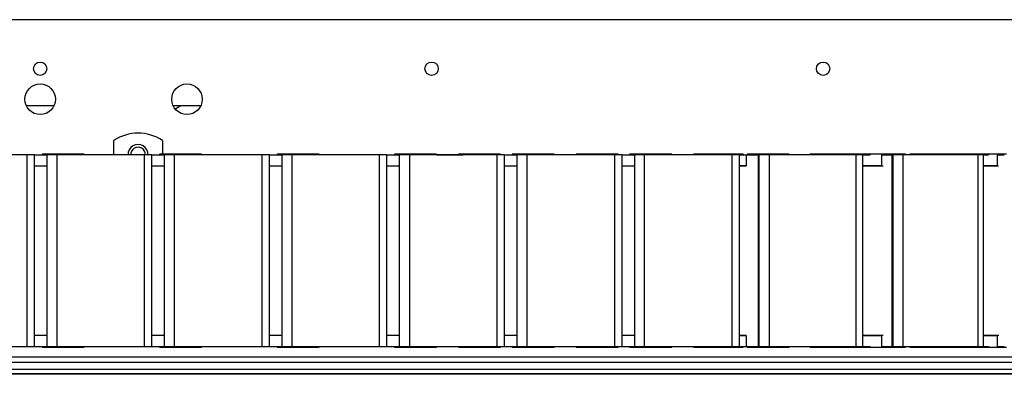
# Model space of a CAD drawing. Header units: inches. Extents: x 2.8 to 37.8, y -2.5 to 24.2.
# Tile 2 of 11: x 15.6 to 25.7, y 4.8 to 8.4. Entities that reach past the tile are written whole.
import ezdxf

# ---------------------------------------------------------------- set-up
doc = ezdxf.new("R2010")
doc.units = ezdxf.units.IN
doc.header["$MEASUREMENT"] = 0

msp = doc.modelspace()

# ---------------------------------------------------------------- linework, layer by layer
at = {"color": 7, "linetype": 'Continuous', "lineweight": 25}
for p, q in [((36.443, 8.375), (7.193, 8.375)), ((15.675, 7.5), (15.961, 7.5)), ((17.175, 7.5), (17.461, 7.5)), ((16.568, 7.143), (16.568, 6.995)), ((17.068, 7.143), (17.068, 7.002)), ((15.684, 6.995), (14.786, 6.995)), ((15.684, 5.042), (15.684, 6.995)), ((15.759, 6.995), (15.684, 6.995)), ((15.759, 5.042), (15.759, 6.995)), ((15.759, 6.995), (15.885, 6.995)), ((15.838, 7.002), (15.838, 6.995)), ((16.267, 7.002), (15.838, 7.002)), ((15.885, 6.995), (15.885, 5.042)), ((15.987, 6.995), (15.885, 6.995)), ((15.987, 6.995), (15.987, 5.042)), ((16.885, 6.995), (15.987, 6.995)), ((16.267, 6.995), (16.267, 7.002)), ((16.885, 5.042), (16.885, 6.995)), ((16.96, 6.995), (16.885, 6.995)), ((16.96, 5.042), (16.96, 6.995)), ((16.96, 6.995), (17.086, 6.995)), ((17.038, 7.002), (17.038, 6.995)), ((17.467, 7.002), (17.038, 7.002)), ((17.086, 6.995), (17.086, 5.042)), ((17.188, 6.995), (17.086, 6.995)), ((17.188, 6.995), (17.188, 5.042)), ((18.086, 6.995), (17.188, 6.995)), ((17.467, 6.995), (17.467, 7.002)), ((18.086, 5.042), (18.086, 6.995)), ((18.16, 6.995), (18.086, 6.995)), ((18.16, 5.042), (18.16, 6.995)), ((18.16, 6.995), (18.286, 6.995)), ((18.239, 7.002), (18.239, 6.995)), ((18.668, 7.002), (18.239, 7.002)), ((18.286, 6.995), (18.286, 5.042)), ((18.389, 6.995), (18.286, 6.995)), ((18.389, 6.995), (18.389, 5.042)), ((19.286, 6.995), (18.389, 6.995)), ((18.668, 6.995), (18.668, 7.002)), ((19.286, 5.042), (19.286, 6.995)), ((19.361, 6.995), (19.286, 6.995)), ((19.361, 5.042), (19.361, 6.995)), ((19.361, 6.995), (19.487, 6.995)), ((19.44, 7.002), (19.44, 6.995)), ((19.869, 7.002), (19.44, 7.002)), ((19.487, 6.995), (19.487, 5.042)), ((19.59, 6.995), (19.487, 6.995)), ((19.59, 6.995), (19.59, 5.042)), ((20.487, 6.995), (19.59, 6.995)), ((19.869, 6.995), (19.869, 7.002)), ((19.869, 6.995), (20.137, 6.995)), ((20.093, 7.002), (20.093, 6.995)), ((20.137, 6.995), (20.137, 6.995)), ((20.487, 5.042), (20.487, 6.995)), ((20.562, 6.995), (20.487, 6.995)), ((20.523, 6.995), (20.523, 7.002)), ((20.562, 5.042), (20.562, 6.995)), ((20.562, 6.995), (20.688, 6.995)), ((20.641, 7.002), (20.641, 6.995)), ((21.07, 7.002), (20.641, 7.002)), ((20.688, 6.995), (20.688, 5.042)), ((20.79, 6.995), (20.688, 6.995)), ((20.79, 6.995), (20.79, 5.042)), ((21.688, 6.995), (20.79, 6.995)), ((21.07, 6.995), (21.07, 7.002)), ((21.294, 7.002), (21.294, 6.995)), ((21.688, 5.042), (21.688, 6.995)), ((21.763, 6.995), (21.688, 6.995)), ((21.723, 6.995), (21.723, 7.002)), ((21.763, 5.042), (21.763, 6.995)), ((21.763, 6.995), (21.889, 6.995)), ((21.841, 7.002), (21.841, 6.995)), ((22.271, 7.002), (21.841, 7.002)), ((21.889, 6.995), (21.889, 5.042)), ((21.991, 6.995), (21.889, 6.995)), ((21.991, 6.995), (21.991, 5.042)), ((22.889, 6.995), (21.991, 6.995)), ((22.271, 6.995), (22.271, 7.002)), ((22.495, 7.002), (22.495, 6.995)), ((22.85, 7.002), (22.495, 7.002)), ((22.85, 6.995), (22.85, 7.002)), ((23, 7.002), (22.85, 7.002)), ((22.889, 5.042), (22.889, 6.995)), ((22.964, 6.995), (22.889, 6.995)), ((22.964, 5.042), (22.964, 6.995)), ((22.964, 6.995), (23.033, 6.995)), ((23, 7.002), (23, 6.995)), ((23.033, 6.995), (23.033, 6.884)), ((23.033, 6.995), (23.157, 6.995)), ((23.042, 7.002), (23.042, 6.995)), ((23.471, 7.002), (23.042, 7.002)), ((23.157, 5.042), (23.157, 6.995)), ((23.157, 6.995), (23.16, 6.995)), ((23.16, 6.995), (23.16, 5.042)), ((23.265, 6.995), (23.16, 6.995)), ((23.265, 6.995), (23.265, 5.042)), ((24.154, 6.995), (23.265, 6.995)), ((23.471, 6.995), (23.471, 7.002)), ((23.682, 7.002), (23.682, 6.995)), ((23.859, 6.995), (23.859, 7.002)), ((24.163, 7.002), (23.859, 7.002)), ((24.154, 5.042), (24.154, 6.995)), ((24.225, 6.995), (24.154, 6.995)), ((24.163, 6.995), (24.163, 7.002)), ((24.299, 7.002), (24.163, 7.002)), ((24.222, 6.995), (24.299, 6.995)), ((24.225, 5.042), (24.225, 6.995)), ((24.299, 7.002), (24.299, 6.995)), ((24.661, 7.002), (24.299, 7.002)), ((24.414, 6.995), (24.414, 6.884)), ((24.414, 6.995), (24.522, 6.995)), ((24.522, 5.042), (24.522, 6.995)), ((24.522, 6.995), (24.531, 6.995)), ((24.531, 6.995), (24.531, 5.042)), ((24.632, 6.995), (24.531, 6.995)), ((24.632, 6.995), (24.632, 5.042)), ((25.402, 6.995), (24.632, 6.995)), ((24.661, 6.995), (24.661, 7.002)), ((24.704, 7.002), (24.704, 6.995)), ((24.755, 6.995), (24.755, 7.002)), ((24.992, 7.002), (24.755, 7.002)), ((24.992, 6.995), (24.992, 7.002)), ((25.508, 7.002), (24.992, 7.002)), ((25.402, 5.042), (25.402, 6.995)), ((25.456, 6.995), (25.402, 6.995)), ((25.456, 5.042), (25.456, 6.995)), ((25.461, 6.995), (25.508, 6.995)), ((25.508, 7.002), (25.508, 6.995)), ((25.596, 6.995), (25.596, 6.884)), ((25.596, 6.995), (25.669, 6.995)), ((15.759, 6.884), (15.885, 6.884)), ((16.96, 6.884), (17.086, 6.884)), ((18.16, 6.884), (18.286, 6.884)), ((19.361, 6.884), (19.487, 6.884)), ((20.562, 6.884), (20.688, 6.884)), ((21.763, 6.884), (21.889, 6.884)), ((23.033, 6.884), (22.963, 6.884)), ((22.964, 6.884), (23.033, 6.884)), ((24.222, 6.884), (24.432, 6.884)), ((15.885, 5.152), (15.759, 5.152)), ((17.086, 5.152), (16.96, 5.152)), ((18.286, 5.152), (18.16, 5.152)), ((19.487, 5.152), (19.361, 5.152)), ((20.688, 5.152), (20.562, 5.152)), ((21.889, 5.152), (21.763, 5.152)), ((22.963, 5.152), (23.033, 5.152)), ((23.033, 5.152), (22.964, 5.152)), ((23.033, 5.152), (23.033, 5.042)), ((24.43, 5.152), (24.222, 5.152)), ((24.414, 5.152), (24.414, 5.042)), ((25.612, 5.152), (25.461, 5.152)), ((25.596, 5.152), (25.596, 5.042)), ((14.786, 5.042), (15.684, 5.042)), ((15.684, 5.042), (15.759, 5.042)), ((15.759, 5.042), (15.885, 5.042)), ((15.838, 5.042), (15.838, 5.034)), ((15.838, 5.034), (16.267, 5.034)), ((15.885, 5.042), (15.987, 5.042)), ((15.987, 5.042), (16.885, 5.042)), ((16.267, 5.034), (16.267, 5.042)), ((16.885, 5.042), (16.96, 5.042)), ((16.96, 5.042), (17.086, 5.042)), ((17.038, 5.042), (17.038, 5.034)), ((17.038, 5.034), (17.467, 5.034)), ((17.086, 5.042), (17.188, 5.042)), ((17.188, 5.042), (18.086, 5.042)), ((17.467, 5.034), (17.467, 5.042)), ((18.086, 5.042), (18.16, 5.042)), ((18.16, 5.042), (18.286, 5.042)), ((18.239, 5.042), (18.239, 5.034)), ((18.239, 5.034), (18.668, 5.034)), ((18.286, 5.042), (18.389, 5.042)), ((18.389, 5.042), (19.286, 5.042)), ((18.668, 5.034), (18.668, 5.042)), ((19.286, 5.042), (19.361, 5.042)), ((19.361, 5.042), (19.487, 5.042)), ((19.44, 5.042), (19.44, 5.034)), ((19.44, 5.034), (19.869, 5.034)), ((19.487, 5.042), (19.59, 5.042)), ((19.59, 5.042), (20.487, 5.042)), ((19.869, 5.034), (19.869, 5.042)), ((19.869, 5.042), (20.137, 5.042)), ((20.093, 5.042), (20.093, 5.034)), ((20.093, 5.034), (20.523, 5.034)), ((20.137, 5.042), (20.137, 5.042)), ((20.487, 5.042), (20.562, 5.042)), ((20.523, 5.034), (20.523, 5.042)), ((20.562, 5.042), (20.688, 5.042)), ((20.641, 5.042), (20.641, 5.034)), ((20.641, 5.034), (21.07, 5.034)), ((20.688, 5.042), (20.79, 5.042)), ((20.79, 5.042), (21.688, 5.042)), ((21.07, 5.034), (21.07, 5.042)), ((21.294, 5.042), (21.294, 5.034)), ((21.294, 5.034), (21.723, 5.034)), ((21.688, 5.042), (21.763, 5.042)), ((21.723, 5.034), (21.723, 5.042)), ((21.763, 5.042), (21.889, 5.042)), ((21.841, 5.042), (21.841, 5.034)), ((21.841, 5.034), (22.271, 5.034)), ((21.889, 5.042), (21.991, 5.042)), ((21.991, 5.042), (22.889, 5.042)), ((22.271, 5.034), (22.271, 5.042)), ((22.495, 5.042), (22.495, 5.034)), ((22.495, 5.034), (22.85, 5.034)), ((22.85, 5.034), (22.85, 5.042)), ((22.85, 5.034), (23, 5.034)), ((22.889, 5.042), (22.964, 5.042)), ((22.964, 5.042), (23.033, 5.042)), ((23, 5.042), (23, 5.034)), ((23.033, 5.042), (23.157, 5.042)), ((23.042, 5.042), (23.042, 5.034)), ((23.042, 5.034), (23.471, 5.034)), ((23.157, 5.042), (23.16, 5.042)), ((23.16, 5.042), (23.265, 5.042)), ((23.265, 5.042), (24.154, 5.042)), ((23.471, 5.034), (23.471, 5.042)), ((23.682, 5.042), (23.682, 5.034)), ((23.682, 5.034), (23.859, 5.034)), ((23.859, 5.034), (23.859, 5.042)), ((23.859, 5.034), (24.163, 5.034)), ((24.154, 5.042), (24.225, 5.042)), ((24.163, 5.034), (24.163, 5.042)), ((24.163, 5.034), (24.299, 5.034)), ((24.222, 5.042), (24.299, 5.042)), ((24.299, 5.042), (24.299, 5.034)), ((24.299, 5.034), (24.661, 5.034)), ((24.414, 5.042), (24.522, 5.042)), ((24.522, 5.042), (24.531, 5.042)), ((24.531, 5.042), (24.632, 5.042)), ((24.632, 5.042), (25.402, 5.042)), ((24.661, 5.034), (24.661, 5.042)), ((24.704, 5.042), (24.704, 5.034)), ((24.704, 5.034), (24.755, 5.034)), ((24.755, 5.034), (24.755, 5.042)), ((24.755, 5.034), (24.992, 5.034)), ((24.992, 5.034), (24.992, 5.042)), ((24.992, 5.034), (25.508, 5.034)), ((25.402, 5.042), (25.456, 5.042)), ((25.461, 5.042), (25.508, 5.042)), ((25.508, 5.042), (25.508, 5.034)), ((25.508, 5.034), (25.691, 5.034)), ((25.596, 5.042), (25.669, 5.042)), ((36.778, 4.932), (14.377, 4.932)), ((36.778, 4.879), (14.377, 4.879)), ((36.778, 4.805), (14.377, 4.805)), ((36.778, 4.763), (14.377, 4.763)), ((36.778, 4.757), (14.377, 4.757))]:
    msp.add_line(p, q, dxfattribs=at)
at = {"color": 7, "linetype": 'Continuous', "lineweight": 25, "flags": 128}
msp.add_lwpolyline([(17.196, 7.465), (17.203, 7.468), (17.255, 7.5)], dxfattribs=at)
at = {"color": 7, "linetype": 'Continuous', "lineweight": 25}
for centre, radius in [((15.818, 7.875), 0.068), ((19.818, 7.875), 0.068), ((23.818, 7.875), 0.068), ((15.818, 7.563), 0.156), ((17.318, 7.563), 0.156)]:
    msp.add_circle(centre, radius, dxfattribs=at)
for centre, radius, start, end in [((16.818, 6.763), 0.454, 56.6015, 123.3985), ((16.818, 7), 0.102, 357.2226, 182.7774), ((16.818, 7), 0.0747, 356.2251, 183.7749)]:
    msp.add_arc(centre, radius, start, end, dxfattribs=at)
for points in [[(20.523, 7.002), (20.493, 7.002), (20.435, 7.002), (20.352, 7.002), (20.278, 7.002), (20.213, 7.002), (20.161, 7.002), (20.123, 7.002), (20.098, 7.002), (20.095, 7.002), (20.093, 7.002)], [(21.723, 7.002), (21.694, 7.002), (21.635, 7.002), (21.553, 7.002), (21.479, 7.002), (21.414, 7.002), (21.362, 7.002), (21.323, 7.002), (21.299, 7.002), (21.296, 7.002), (21.294, 7.002)]]:
    msp.add_open_spline(points, degree=3, dxfattribs=at)
for points, knots in [([(23.859, 7.002), (23.838, 7.002), (23.794, 7.002), (23.744, 7.002), (23.708, 7.002), (23.686, 7.002), (23.684, 7.002), (23.683, 7.002)], [0, 0, 0, 0, 0.205327, 0.410653, 0.61598, 0.821307, 1, 1, 1, 1]), ([(24.755, 7.002), (24.743, 7.002), (24.72, 7.002), (24.705, 7.002), (24.705, 7.002), (24.706, 7.002)], [0, 0, 0, 0, 0.391384, 0.782769, 1, 1, 1, 1]), ([(25.69, 7.002), (25.689, 7.002), (25.687, 7.002), (25.663, 7.002), (25.626, 7.002), (25.574, 7.002), (25.53, 7.002), (25.508, 7.002)], [0, 0, 0, 0, 0.191195, 0.393396, 0.595597, 0.797799, 1, 1, 1, 1]), ([(24.414, 6.884), (24.375, 6.884), (24.315, 6.884), (24.248, 6.884), (24.225, 6.884)], [0, 0, 0, 0, 0.660621, 1, 1, 1, 1]), ([(25.456, 6.884), (25.479, 6.884), (25.53, 6.884), (25.581, 6.884), (25.604, 6.884), (25.61, 6.884)], [0, 0, 0, 0, 0.3833664, 0.8342209, 1, 1, 1, 1]), ([(25.596, 6.884), (25.568, 6.884), (25.529, 6.884), (25.473, 6.884), (25.456, 6.884)], [0, 0, 0, 0, 0.695402, 1, 1, 1, 1]), ([(24.225, 5.152), (24.248, 5.152), (24.315, 5.152), (24.375, 5.152), (24.414, 5.152)], [0, 0, 0, 0, 0.3393789, 1, 1, 1, 1]), ([(25.456, 5.152), (25.473, 5.152), (25.529, 5.152), (25.568, 5.152), (25.596, 5.152)], [0, 0, 0, 0, 0.304598, 1, 1, 1, 1])]:
    msp.add_open_spline(points, degree=3, knots=knots, dxfattribs=at)

doc.saveas('drawing.dxf')
